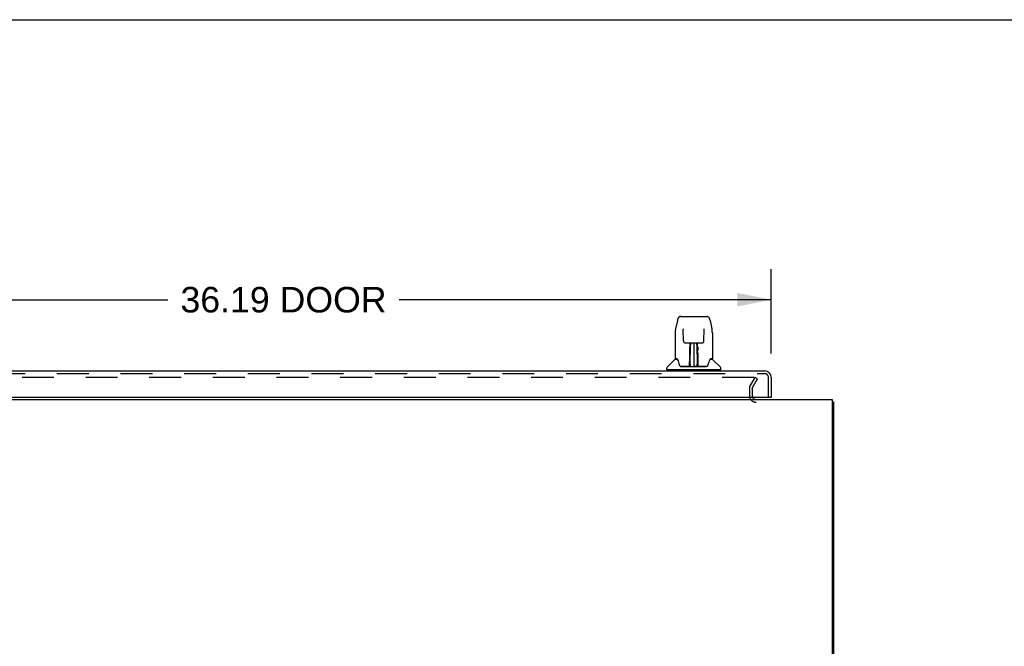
# Model space of a CAD drawing. Header units: inches. Extents: x 0 to 215, y 0 to 139.
# Tile 93 of 103: x 21 to 57, y 116 to 139. Entities that reach past the tile are written whole.
import ezdxf

# ---------------------------------------------------------------- set-up
doc = ezdxf.new("R2010")
doc.units = ezdxf.units.IN
doc.header["$LTSCALE"] = 11.804375
doc.header["$MEASUREMENT"] = 0
doc.linetypes.add('HIDDEN', pattern=[0.2, 0.1, -0.1])
doc.layers.get('0').update_dxf_attribs({"linetype": 'CONTINUOUS'})
for name, color, linetype in [('DEFAULT_2', 8, 'HIDDEN'), ('DIMENSIONS', 7, 'CONTINUOUS'), ('DOOR_ASSEMBLY', 7, 'CONTINUOUS')]:
    doc.layers.add(name, color=color, linetype=linetype)
doc.styles.get("Standard").update_dxf_attribs({"font": 'arial.ttf'})
doc.dimstyles.new('DIMSTYLE_1', dxfattribs={"dimtxt": 0.946875, "dimasz": 1.2625, "dimexe": 0.09, "dimexo": 0.07, "dimgap": 0.0375, "dimtad": 0, "dimtih": 1, "dimtoh": 1, "dimzin": 4, "dimdsep": 46, "dimtxsty": 'Standard', "dimblk": '_FILLED', "dimblk1": '_FILLED', "dimblk2": '_FILLED', "dimcen": 0.09, "dimadec": 3, "dimazin": 1, "dimtfac": 1, "dimtdec": 3, "dimtofl": 0, "dimtmove": 0, "dimatfit": 3, "dimldrblk": '_FILLED', "dimfxl": 0, "dimtolj": 1, "dimtzin": 4, "dimarcsym": 0})

# ---------------------------------------------------------------- blocks, each defined once
blk = doc.blocks.new('_FILLED')
at = {"color": 0, "linetype": 'ByBlock'}
blk.add_solid([(0, 0), (-1, 0.2), (-1, -0.2)], dxfattribs=at)
blk = doc.blocks.new('*D8')
at = {"layer": 'DIMENSIONS', "color": 2, "linetype": 'Continuous'}
for p, q in [((12.262, 126.496), (12.262, 129.632)), ((48.45, 126.496), (48.45, 129.632)), ((12.262, 128.495), (26.063, 128.495)), ((48.45, 128.495), (34.648, 128.495))]:
    blk.add_line(p, q, dxfattribs=at)
at = {"layer": 'DIMENSIONS', "color": 2, "linetype": 'Continuous', "xscale": 1.2625, "yscale": 1.2625, "zscale": 1.2625, "rotation": 180}
blk.add_blockref('_FILLED', (12.262, 128.495), dxfattribs=at)
at = {"layer": 'DIMENSIONS', "color": 2, "linetype": 'Continuous', "xscale": 1.2625, "yscale": 1.2625, "zscale": 1.2625}
blk.add_blockref('_FILLED', (48.45, 128.495), dxfattribs=at)
at = {"layer": 'DIMENSIONS', "color": 2, "linetype": 'Continuous', "insert": (30.356, 128.969), "char_height": 0.9469, "width": 7.63836, "attachment_point": 2, "line_spacing_factor": 0.9}
blk.add_mtext('36.19 DOOR', dxfattribs=at)

msp = doc.modelspace()

# ---------------------------------------------------------------- linework, layer by layer
at = {"color": 7, "linetype": 'Continuous'}
for p, q in [((0, 138.875), (214.625, 138.875)), ((50.71, 124.697), (50.762, 124.697))]:
    msp.add_line(p, q, dxfattribs=at)
at = {"color": 3, "linetype": 'Continuous'}
for p, q in [((10.564, 124.801), (50.71, 124.801)), ((50.71, 124.801), (50.71, 106.913)), ((50.762, 124.697), (50.762, 107.047))]:
    msp.add_line(p, q, dxfattribs=at)
for points in [[(50.71, 124.716), (50.71, 124.716), (50.714, 124.715), (50.719, 124.714), (50.723, 124.713), (50.727, 124.712), (50.734, 124.711)], [(50.734, 124.711), (50.738, 124.71), (50.741, 124.709), (50.744, 124.709), (50.747, 124.708), (50.75, 124.707), (50.753, 124.706), (50.755, 124.705), (50.757, 124.704), (50.759, 124.703), (50.76, 124.702), (50.761, 124.701), (50.761, 124.7), (50.762, 124.698), (50.762, 124.697)]]:
    msp.add_lwpolyline(points, dxfattribs=at)
msp.add_arc((47.884, 124.943), 0.142, 206.4666, 270, dxfattribs=at)
at = {"layer": 'DEFAULT_2', "color": 8, "linetype": 'HIDDEN'}
for p, q in [((47.806, 125.613), (13.469, 125.613)), ((47.655, 125.273), (47.852, 125.613)), ((47.745, 125.221), (47.942, 125.561)), ((47.942, 125.561), (47.852, 125.613)), ((47.637, 125.205), (47.637, 124.943)), ((47.741, 125.205), (47.741, 124.943))]:
    msp.add_line(p, q, dxfattribs=at)
for points in [[(47.813, 125.612), (47.812, 125.612), (47.81, 125.613), (47.808, 125.613), (47.806, 125.613)], [(47.813, 125.612), (47.815, 125.611), (47.817, 125.61), (47.819, 125.609), (47.82, 125.608), (47.821, 125.606), (47.823, 125.605), (47.824, 125.603), (47.824, 125.602), (47.825, 125.6), (47.825, 125.598), (47.825, 125.597), (47.826, 125.596)], [(47.826, 125.596), (47.825, 125.595), (47.825, 125.593), (47.825, 125.591), (47.824, 125.59), (47.823, 125.588)]]:
    msp.add_lwpolyline(points, dxfattribs=at)
for centre, radius, start, end in [((47.774, 125.205), 0.137, 150, 180), ((47.884, 124.943), 0.246, 180, 270), ((47.774, 125.205), 0.033, 150, 180), ((47.884, 124.943), 0.142, 180, 206.4666)]:
    msp.add_arc(centre, radius, start, end, dxfattribs=at)
at = {"layer": 'DOOR_ASSEMBLY', "color": 7, "linetype": 'Continuous'}
for p, q in [((45.09, 127.874), (46.059, 127.874)), ((44.966, 127.72), (44.901, 127.415)), ((46.183, 127.72), (46.248, 127.415)), ((44.886, 127.271), (44.886, 126.307)), ((44.886, 127.271), (44.886, 127.271)), ((45.187, 127.41), (45.187, 127.406)), ((45.187, 127.406), (45.187, 127.401)), ((45.187, 127.401), (45.187, 127.396)), ((45.187, 127.396), (45.187, 127.385)), ((45.195, 126.968), (45.187, 127.385)), ((45.954, 126.968), (45.962, 127.387)), ((45.962, 127.397), (45.962, 127.402)), ((45.962, 127.387), (45.962, 127.397)), ((46.264, 127.271), (46.264, 126.307)), ((45.275, 126.89), (45.335, 126.89)), ((45.376, 126.891), (45.773, 126.891)), ((45.425, 126.721), (45.425, 126.751)), ((45.435, 126.891), (45.432, 126.536)), ((45.433, 126.756), (45.433, 126.725)), ((45.437, 126.031), (45.452, 126.891)), ((45.461, 126.886), (45.46, 126.837)), ((45.461, 126.891), (45.461, 126.886)), ((45.575, 126.891), (45.575, 126.02)), ((45.689, 126.837), (45.688, 126.891)), ((45.712, 126.031), (45.697, 126.891)), ((45.717, 126.536), (45.714, 126.891)), ((45.724, 126.751), (45.725, 126.721)), ((45.814, 126.89), (45.874, 126.89)), ((45.424, 126.687), (45.425, 126.721)), ((45.424, 126.65), (45.424, 126.687)), ((45.424, 126.612), (45.424, 126.65)), ((45.431, 126.536), (45.432, 126.612)), ((45.433, 126.725), (45.432, 126.69)), ((45.432, 126.69), (45.432, 126.652)), ((45.432, 126.652), (45.432, 126.612)), ((45.432, 126.536), (45.432, 126.516)), ((45.432, 126.516), (45.432, 126.508)), ((45.432, 126.508), (45.433, 126.508)), ((45.448, 126.654), (45.433, 126.654)), ((45.433, 126.648), (45.448, 126.648)), ((45.433, 126.508), (45.433, 126.432)), ((45.433, 126.432), (45.433, 126.432)), ((45.433, 126.42), (45.433, 126.431)), ((45.435, 126.424), (45.433, 126.424)), ((45.433, 126.422), (45.441, 126.422)), ((45.433, 126.416), (45.433, 126.42)), ((45.433, 126.414), (45.433, 126.416)), ((45.433, 126.413), (45.433, 126.414)), ((45.433, 126.413), (45.433, 126.413)), ((45.433, 126.413), (45.433, 126.413)), ((45.433, 126.176), (45.433, 126.412)), ((45.716, 126.654), (45.701, 126.654)), ((45.701, 126.648), (45.716, 126.648)), ((45.708, 126.422), (45.716, 126.422)), ((45.716, 126.424), (45.714, 126.424)), ((45.716, 126.508), (45.716, 126.432)), ((45.716, 126.431), (45.716, 126.429)), ((45.716, 126.429), (45.716, 126.418)), ((45.716, 126.418), (45.716, 126.415)), ((45.716, 126.415), (45.716, 126.414)), ((45.716, 126.176), (45.716, 126.412)), ((45.717, 126.671), (45.717, 126.708)), ((45.717, 126.632), (45.717, 126.671)), ((45.718, 126.536), (45.717, 126.632)), ((45.717, 126.516), (45.717, 126.536)), ((45.717, 126.508), (45.717, 126.516)), ((45.718, 126.517), (45.718, 126.527)), ((45.718, 126.489), (45.718, 126.517)), ((45.725, 126.721), (45.725, 126.687)), ((45.725, 126.687), (45.725, 126.65)), ((45.725, 126.65), (45.725, 126.612)), ((44.877, 126.283), (44.582, 125.988)), ((44.954, 126.3), (44.893, 126.3)), ((44.898, 126.292), (44.96, 126.292)), ((44.958, 126.296), (44.958, 126.296)), ((45.422, 126.024), (45.089, 126.024)), ((45.11, 126.016), (46.039, 126.016)), ((45.42, 126.044), (45.423, 126.365)), ((45.423, 126.024), (45.422, 126.024)), ((45.43, 126.339), (45.423, 126.339)), ((45.424, 126.02), (45.423, 126.021)), ((45.427, 126.026), (45.427, 126.024)), ((45.428, 126.044), (45.43, 126.339)), ((45.43, 126.046), (45.431, 126.056)), ((45.43, 126.039), (45.43, 126.046)), ((45.43, 126.037), (45.43, 126.039)), ((45.43, 126.035), (45.43, 126.037)), ((45.43, 126.035), (45.43, 126.035)), ((45.43, 126.034), (45.43, 126.035)), ((45.431, 126.085), (45.433, 126.176)), ((45.431, 126.056), (45.431, 126.085)), ((45.431, 126.056), (45.431, 126.032)), ((45.436, 126.021), (45.44, 126.017)), ((45.447, 126.099), (45.438, 126.099)), ((45.441, 126.024), (45.439, 126.024)), ((45.447, 126.099), (45.446, 126.022)), ((45.446, 126.022), (45.575, 126.02)), ((45.703, 126.022), (45.575, 126.02)), ((45.711, 126.099), (45.702, 126.099)), ((45.703, 126.022), (45.702, 126.099)), ((45.71, 126.024), (45.708, 126.024)), ((45.716, 126.176), (45.718, 126.085)), ((45.718, 126.085), (45.718, 126.057)), ((45.718, 126.057), (45.719, 126.045)), ((45.718, 126.032), (45.718, 126.056)), ((45.718, 126.032), (45.719, 126.03)), ((45.719, 126.045), (45.719, 126.042)), ((45.719, 126.042), (45.719, 126.039)), ((45.719, 126.039), (45.719, 126.037)), ((45.719, 126.037), (45.719, 126.036)), ((45.719, 126.036), (45.719, 126.035)), ((45.719, 126.035), (45.719, 126.034)), ((45.719, 126.034), (45.719, 126.033)), ((45.722, 126.024), (45.723, 126.026)), ((45.722, 126.026), (45.723, 126.025)), ((45.724, 126.019), (45.725, 126.02)), ((46.06, 126.024), (45.727, 126.024)), ((46.188, 126.288), (46.192, 126.296)), ((46.189, 126.292), (46.251, 126.292)), ((46.192, 126.296), (46.192, 126.296)), ((46.195, 126.3), (46.196, 126.3)), ((46.256, 126.3), (46.195, 126.3)), ((46.272, 126.283), (46.567, 125.988)), ((44.571, 125.906), (44.571, 125.96)), ((46.571, 125.898), (44.579, 125.898)), ((44.63, 125.898), (44.63, 125.859)), ((46.519, 125.898), (46.519, 125.859)), ((46.579, 125.906), (46.579, 125.96)), ((48.388, 124.88), (48.45, 124.88))]:
    msp.add_line(p, q, dxfattribs=at)
at = {"layer": 'DOOR_ASSEMBLY', "color": 3, "linetype": 'Continuous'}
for p, q in [((12.509, 125.859), (48.203, 125.859)), ((48.45, 125.612), (48.45, 124.88)), ((12.554, 124.88), (48.388, 124.88))]:
    msp.add_line(p, q, dxfattribs=at)
at = {"layer": 'DOOR_ASSEMBLY', "color": 8, "linetype": 'HIDDEN'}
for p, q in [((12.509, 125.755), (48.203, 125.755)), ((48.346, 124.88), (48.346, 125.612))]:
    msp.add_line(p, q, dxfattribs=at)
at = {"layer": 'DOOR_ASSEMBLY', "color": 7, "linetype": 'Continuous'}
for points in [[(45.09, 127.874), (45.086, 127.874), (45.073, 127.873), (45.06, 127.869), (45.048, 127.864), (45.036, 127.858), (45.026, 127.85), (45.017, 127.841), (45.009, 127.831), (45.002, 127.821), (44.995, 127.809), (44.989, 127.797), (44.984, 127.783), (44.978, 127.768), (44.974, 127.752), (44.969, 127.733), (44.966, 127.72)], [(46.183, 127.72), (46.18, 127.733), (46.176, 127.752), (46.171, 127.768), (46.165, 127.783), (46.16, 127.797), (46.154, 127.81), (46.147, 127.821), (46.14, 127.831), (46.132, 127.841), (46.122, 127.85), (46.112, 127.858), (46.101, 127.865), (46.088, 127.87), (46.075, 127.873), (46.062, 127.874), (46.059, 127.874)], [(44.901, 127.415), (44.895, 127.384), (44.89, 127.344), (44.886, 127.304), (44.886, 127.271)], [(45.186, 127.413), (45.186, 127.414), (45.186, 127.414), (45.186, 127.413), (45.187, 127.412), (45.187, 127.411), (45.187, 127.41)], [(45.962, 127.402), (45.962, 127.407), (45.962, 127.409), (45.962, 127.41), (45.963, 127.411), (45.963, 127.413), (45.963, 127.413), (45.963, 127.413)], [(46.264, 127.271), (46.263, 127.305), (46.26, 127.345), (46.254, 127.385), (46.248, 127.415)], [(45.195, 126.968), (45.195, 126.961), (45.197, 126.95), (45.2, 126.94), (45.205, 126.93), (45.212, 126.92), (45.219, 126.912), (45.228, 126.905), (45.237, 126.899), (45.248, 126.895), (45.258, 126.892), (45.269, 126.89), (45.274, 126.89)], [(45.336, 126.89), (45.345, 126.89), (45.356, 126.891), (45.367, 126.891), (45.376, 126.891)], [(45.433, 126.756), (45.432, 126.755), (45.432, 126.754), (45.43, 126.753), (45.429, 126.752), (45.427, 126.751), (45.425, 126.751)], [(45.717, 126.708), (45.717, 126.742), (45.717, 126.756)], [(45.773, 126.891), (45.782, 126.891), (45.794, 126.891), (45.805, 126.89), (45.813, 126.89)], [(45.875, 126.89), (45.882, 126.89), (45.892, 126.892), (45.903, 126.895), (45.913, 126.9), (45.922, 126.906), (45.931, 126.913), (45.938, 126.922), (45.945, 126.931), (45.949, 126.941), (45.953, 126.952), (45.954, 126.963), (45.954, 126.968)], [(45.423, 126.365), (45.423, 126.391), (45.424, 126.416), (45.424, 126.44), (45.424, 126.463), (45.424, 126.484), (45.424, 126.504), (45.424, 126.521)], [(45.432, 126.516), (45.432, 126.516), (45.433, 126.512), (45.433, 126.508)], [(45.433, 126.413), (45.433, 126.413), (45.433, 126.413)], [(45.716, 126.508), (45.716, 126.512), (45.717, 126.516), (45.717, 126.516)], [(45.716, 126.414), (45.716, 126.413), (45.716, 126.413), (45.716, 126.413)], [(45.718, 126.393), (45.718, 126.419), (45.718, 126.444), (45.718, 126.467), (45.718, 126.489)], [(45.721, 126.044), (45.719, 126.366), (45.718, 126.393)], [(45.725, 126.521), (45.725, 126.504), (45.725, 126.484), (45.725, 126.463), (45.725, 126.44), (45.726, 126.416), (45.726, 126.391), (45.726, 126.365), (45.729, 126.044)], [(44.954, 126.3), (44.954, 126.3), (44.954, 126.3), (44.954, 126.3)], [(44.954, 126.3), (44.954, 126.299), (44.955, 126.298), (44.956, 126.298), (44.957, 126.297)], [(44.957, 126.297), (44.956, 126.298), (44.956, 126.298), (44.955, 126.299), (44.955, 126.299), (44.956, 126.3)], [(44.963, 126.292), (44.961, 126.293), (44.96, 126.294), (44.958, 126.295), (44.957, 126.296), (44.957, 126.297)], [(44.957, 126.297), (44.957, 126.297), (44.958, 126.296)], [(44.958, 126.296), (44.961, 126.289), (44.975, 126.261), (44.99, 126.225), (45.006, 126.183), (45.022, 126.135), (45.036, 126.088)], [(45.036, 126.088), (45.039, 126.079), (45.044, 126.066), (45.048, 126.056), (45.053, 126.047), (45.059, 126.04)], [(45.059, 126.04), (45.065, 126.034), (45.071, 126.029), (45.079, 126.026), (45.086, 126.024), (45.089, 126.024)], [(45.423, 126.021), (45.423, 126.021), (45.422, 126.021), (45.422, 126.021), (45.421, 126.02), (45.42, 126.02), (45.419, 126.019)], [(45.42, 126.024), (45.422, 126.024), (45.424, 126.025), (45.425, 126.026), (45.427, 126.028), (45.427, 126.03), (45.428, 126.032)], [(45.43, 126.032), (45.429, 126.03), (45.429, 126.028), (45.427, 126.026), (45.426, 126.025), (45.424, 126.024), (45.423, 126.024)], [(45.423, 126.024), (45.424, 126.024), (45.425, 126.025), (45.427, 126.026)], [(45.427, 126.026), (45.428, 126.027), (45.428, 126.028), (45.429, 126.029), (45.429, 126.029), (45.429, 126.03), (45.43, 126.03), (45.43, 126.031), (45.43, 126.031), (45.43, 126.031), (45.43, 126.032), (45.43, 126.032), (45.43, 126.032), (45.43, 126.032), (45.43, 126.033), (45.43, 126.033), (45.43, 126.033), (45.43, 126.034)], [(45.427, 126.025), (45.429, 126.026), (45.43, 126.028)], [(45.43, 126.028), (45.431, 126.03), (45.431, 126.032)], [(45.436, 126.025), (45.435, 126.025), (45.434, 126.025), (45.433, 126.026), (45.432, 126.027), (45.432, 126.027), (45.431, 126.028), (45.43, 126.029), (45.43, 126.029)], [(45.43, 126.028), (45.43, 126.027), (45.431, 126.026), (45.432, 126.024), (45.433, 126.023), (45.435, 126.022), (45.436, 126.021)], [(45.439, 126.024), (45.439, 126.024), (45.438, 126.024), (45.437, 126.024), (45.436, 126.025)], [(45.44, 126.017), (45.441, 126.016), (45.442, 126.016)], [(45.708, 126.016), (45.708, 126.016), (45.709, 126.017), (45.713, 126.021)], [(45.712, 126.024), (45.711, 126.024), (45.71, 126.024)], [(45.719, 126.03), (45.718, 126.029), (45.718, 126.028), (45.717, 126.027), (45.716, 126.026), (45.715, 126.025), (45.714, 126.025), (45.712, 126.024)], [(45.713, 126.021), (45.714, 126.022), (45.715, 126.023), (45.716, 126.024), (45.718, 126.025), (45.718, 126.026), (45.719, 126.027), (45.72, 126.028), (45.72, 126.028)], [(45.719, 126.033), (45.719, 126.033), (45.719, 126.033), (45.719, 126.032), (45.719, 126.032), (45.719, 126.032), (45.719, 126.032), (45.719, 126.031), (45.72, 126.031), (45.72, 126.031), (45.72, 126.03), (45.72, 126.03), (45.72, 126.029), (45.721, 126.028), (45.721, 126.027), (45.722, 126.026)], [(45.719, 126.03), (45.719, 126.028), (45.721, 126.026), (45.722, 126.025), (45.723, 126.025)], [(45.721, 126.032), (45.722, 126.03), (45.722, 126.028), (45.724, 126.026), (45.725, 126.025), (45.727, 126.024), (45.729, 126.024)], [(45.723, 126.025), (45.724, 126.025), (45.726, 126.024)], [(45.724, 126.019), (45.724, 126.018), (45.724, 126.018), (45.724, 126.018), (45.725, 126.017), (45.725, 126.017), (45.726, 126.017), (45.726, 126.018), (45.727, 126.018), (45.728, 126.018), (45.728, 126.018), (45.729, 126.019), (45.73, 126.019)], [(45.726, 126.024), (45.727, 126.024), (45.727, 126.024)], [(46.061, 126.024), (46.063, 126.024), (46.07, 126.026), (46.078, 126.029), (46.084, 126.034), (46.09, 126.04)], [(46.09, 126.04), (46.095, 126.047), (46.1, 126.055), (46.105, 126.066), (46.11, 126.078), (46.113, 126.088)], [(46.113, 126.088), (46.127, 126.133), (46.143, 126.181), (46.159, 126.223), (46.174, 126.26), (46.188, 126.288)], [(46.192, 126.297), (46.192, 126.296), (46.191, 126.295), (46.189, 126.294), (46.188, 126.293), (46.186, 126.292)], [(46.192, 126.297), (46.193, 126.298), (46.194, 126.298), (46.195, 126.299), (46.195, 126.3)], [(46.194, 126.3), (46.194, 126.299), (46.194, 126.299), (46.194, 126.298), (46.193, 126.298), (46.192, 126.297)], [(46.192, 126.296), (46.192, 126.297), (46.192, 126.297)]]:
    msp.add_lwpolyline(points, dxfattribs=at)
for centre, radius, start, end in [((45.435, 126.415), 0.00886, 359, 89), ((45.714, 126.415), 0.00886, 91, 181), ((44.898, 126.262), 0.0295, 90, 135), ((44.893, 126.307), 0.00787, 180, 270), ((45.435, 126.024), 0.00787, 182, 258.8695), ((45.446, 126.031), 0.00886, 179, 269), ((45.446, 126.031), 0.00886, 179.0026, 257.5816), ((45.703, 126.031), 0.00886, 271, 1), ((45.715, 126.024), 0.00787, 281.1329, 358), ((46.251, 126.262), 0.0295, 45, 90), ((46.256, 126.307), 0.00787, 270, 360), ((44.61, 125.96), 0.0394, 135, 180), ((44.579, 125.906), 0.00787, 180, 270), ((46.539, 125.96), 0.0394, 0, 45), ((46.571, 125.906), 0.00787, 270, 360)]:
    msp.add_arc(centre, radius, start, end, dxfattribs=at)
at = {"layer": 'DOOR_ASSEMBLY', "color": 3, "linetype": 'Continuous'}
for centre, radius, start, end in [((48.203, 125.612), 0.246, 0, 90), ((48.388, 124.9), 0.02, 270, 360)]:
    msp.add_arc(centre, radius, start, end, dxfattribs=at)
at = {"layer": 'DOOR_ASSEMBLY', "color": 8, "linetype": 'HIDDEN'}
msp.add_arc((48.203, 125.612), 0.142, 0, 90, dxfattribs=at)

# ---------------------------------------------------------------- dimensions: what is measured, and where the dimension line sits
at = {"layer": 'DIMENSIONS', "color": 2, "linetype": 'Continuous'}
dim = msp.add_linear_dim(base=(12.262, 128.495), p1=(48.45, 126.426), p2=(12.262, 126.426), angle=180, text='<> DOOR', dimstyle='DIMSTYLE_1', dxfattribs=at)
dim.commit()
dim.dimension.update_dxf_attribs({"geometry": '*D8', "text_midpoint": (30.356, 128.495), "dimtype": 160})

doc.saveas('drawing.dxf')
